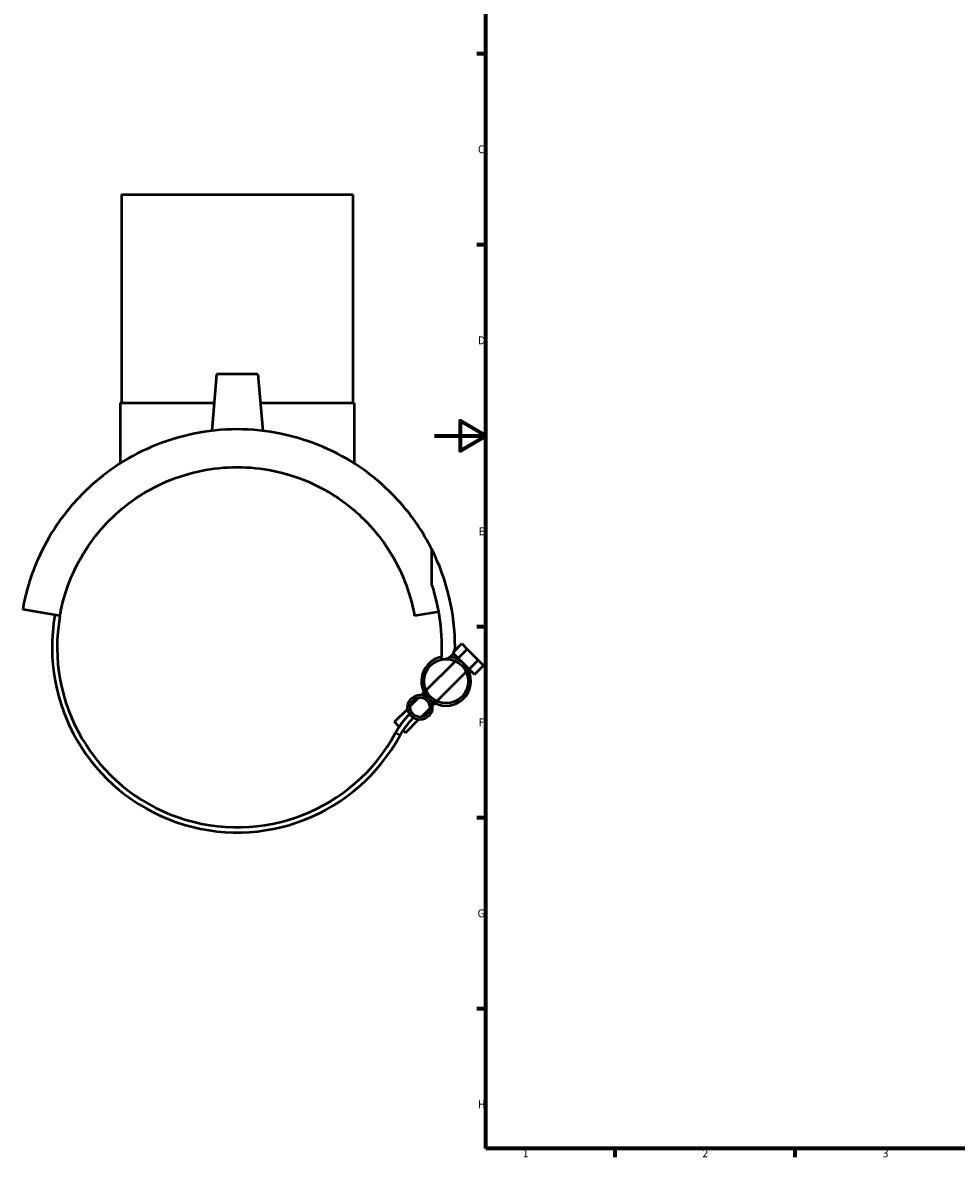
# Model space of a CAD drawing. Header units: millimetres. Extents: x -160 to 1307, y -278 to 850.
# Tile 2 of 6: x -160 to 203, y 17 to 458. Entities that reach past the tile are written whole.
import ezdxf

# ---------------------------------------------------------------- set-up
doc = ezdxf.new("R2010")
doc.units = ezdxf.units.MM
for name, color, linetype, lineweight in [('Border (ANSI)', 7, 'Continuous', 70), ('Visible (ANSI)', 7, 'Continuous', 50), ('Visible Narrow (ANSI)', 7, 'Continuous', 35)]:
    doc.layers.add(name, color=color, linetype=linetype, lineweight=lineweight)
doc.styles.add('Note Text (ANSI)', font='tahoma.ttf')

# ---------------------------------------------------------------- blocks, each defined once
blk = doc.blocks.new('Borders Default Border')
at = {"layer": 'Border (ANSI)'}
for p, q in [((20, 445.5), (16.55, 445.5)), ((20, 371.25), (16.55, 371.25)), ((20, 222.75), (16.55, 222.75)), ((20, 148.5), (16.55, 148.5)), ((20, 74.25), (16.55, 74.25)), ((70.08, 20), (70.08, 16.55)), ((140.17, 20), (140.17, 16.55))]:
    blk.add_line(p, q, dxfattribs=at)
at = {"layer": 'Border (ANSI)', "flags": 128}
for points in [[(20, 20), (20, 574), (821, 574), (821, 20), (20, 20)], [(0, 297), (20, 297), (10, 302.77), (10, 291.23), (20, 297)]]:
    blk.add_lwpolyline(points, dxfattribs=at)
at = {"layer": 'Border (ANSI)', "char_height": 3.05, "attachment_point": 7, "style": 'Note Text (ANSI)'}
for s, insert in [('C', (16.95, 406.8)), ('D', (16.96, 332.6)), ('E', (17.21, 258.35)), ('F', (17.29, 184.1)), ('G', (16.81, 109.79)), ('H', (16.97, 35.6)), ('1', (34.35, 16.55)), ('2', (104.2, 16.55)), ('3', (174.26, 16.49))]:
    blk.add_mtext(s, dxfattribs=dict(at, insert=insert))

msp = doc.modelspace()

# ---------------------------------------------------------------- linework, layer by layer
at = {"layer": 'Visible (ANSI)'}
for p, q in [((-121.679, 390.833), (-31.679, 390.833)), ((-121.679, 390.833), (-121.679, 309.833)), ((-31.679, 390.833), (-31.679, 309.833)), ((-84.679, 321.033), (-86.612, 298.949)), ((-68.679, 321.033), (-84.679, 321.033)), ((-68.679, 321.033), (-66.747, 298.949)), ((-122.179, 309.833), (-85.659, 309.833)), ((-122.179, 309.833), (-122.179, 286.274)), ((-67.7, 309.833), (-31.179, 309.833)), ((-31.179, 309.833), (-31.179, 286.274)), ((-0.971, 239.27), (-0.971, 252.81)), ((-145.616, 226.988), (-160.093, 229.541)), ((1.667, 228.647), (-7.743, 226.988)), ((7.778, 213.355), (10.642, 216.218)), ((10.642, 216.218), (12.763, 214.097)), ((9.227, 210.561), (7.352, 212.436)), ((9.227, 210.561), (12.763, 214.097)), ((12.763, 214.097), (17.005, 209.854)), ((-3.26, 198.074), (8.138, 209.472)), ((8.887, 210.221), (9.227, 210.561)), ((11.349, 208.44), (9.227, 210.561)), ((13.47, 206.318), (11.349, 208.44)), ((13.47, 206.318), (17.005, 209.854)), ((15.591, 204.197), (19.127, 207.733)), ((17.005, 209.854), (19.127, 207.733)), ((0.983, 193.831), (12.381, 205.229)), ((13.13, 205.978), (13.47, 206.318)), ((15.591, 204.197), (13.47, 206.318)), ((-9.393, 191.941), (-6.094, 195.24)), ((-5.094, 196.24), (-4.009, 197.325)), ((-15.521, 185.812), (-10.393, 190.941)), ((-5.15, 187.699), (-1.851, 190.997)), ((-0.851, 191.997), (0.233, 193.082)), ((-13.658, 183.949), (-15.521, 185.812)), ((-11.279, 181.57), (-6.15, 186.698)), ((-11.279, 181.57), (-12.213, 182.504))]:
    msp.add_line(p, q, dxfattribs=at)
for centre, radius in [((4.56, 201.651), 8.6), ((-5.622, 191.469), 4.8), ((-5.622, 191.469), 3.8)]:
    msp.add_circle(centre, radius, dxfattribs=at)
for centre, radius, start, end in [((-76.679, 214.833), 84.7, 0, 26.63918), ((-76.679, 214.833), 79.555, 356.6934, 17.8887), ((-76.679, 214.833), 72, 170, 331.59625), ((-76.679, 214.833), 70, 170, 331.59625), ((3.387, 214.833), 4.634, 262.01292, 0), ((4.56, 201.651), 9.6, 100.64375, 225), ((4.56, 201.651), 9.6, 225, 80.43142), ((12.721, 166.486), 31.636, 135, 151.59625), ((12.721, 166.486), 29.636, 135, 151.59625)]:
    msp.add_arc(centre, radius, start, end, dxfattribs=at)
for points, knots in [([(-76.679, 299.533), (-82.411, 299.533), (-88.197, 298.942), (-99.432, 296.621), (-104.883, 294.892), (-115.086, 290.528), (-119.852, 287.89), (-128.468, 282.057), (-132.32, 278.864), (-139.8, 271.606), (-143.444, 267.238), (-149.602, 258.262), (-152.116, 253.651), (-155.069, 247.005), (-155.912, 244.85), (-157.357, 240.719), (-157.957, 238.741), (-158.697, 236.001), (-158.916, 235.131), (-159.301, 233.499), (-159.469, 232.735), (-159.753, 231.368), (-159.869, 230.765), (-160.038, 229.852), (-160.093, 229.541), (-160.093, 229.541)], [15.3942351, 15.3942351, 15.3942351, 15.3942351, 17.1137005, 17.1137005, 18.8331658, 18.8331658, 20.5526311, 20.5526311, 22.2720964, 22.2720964, 24.4011899, 24.4011899, 26.5302833, 26.5302833, 27.5948301, 27.5948301, 28.6593768, 28.6593768, 29.1916502, 29.1916502, 29.7239235, 29.7239235, 30.2561969, 30.2561969, 30.7884703, 30.7884703, 30.7884703, 30.7884703]), ([(-0.971, 252.81), (-2.626, 256.111), (-4.581, 259.462), (-9.915, 267.238), (-13.559, 271.606), (-21.039, 278.864), (-24.891, 282.057), (-33.507, 287.89), (-38.273, 290.528), (-48.476, 294.892), (-53.926, 296.621), (-65.162, 298.942), (-70.948, 299.533), (-76.679, 299.533)], [4.8276937, 4.8276937, 4.8276937, 4.8276937, 6.3872804, 6.3872804, 8.5163739, 8.5163739, 10.2358392, 10.2358392, 11.9553045, 11.9553045, 13.6747698, 13.6747698, 15.3942351, 15.3942351, 15.3942351, 15.3942351]), ([(-145.616, 226.988), (-145.494, 227.682), (-145.361, 228.372), (-144.267, 233.646), (-142.87, 238.064), (-139.291, 246.465), (-137.106, 250.451), (-132.078, 257.857), (-129.233, 261.274), (-123.251, 267.256), (-119.915, 270.066), (-112.539, 275.116), (-108.498, 277.357), (-99.925, 281.025), (-95.383, 282.454), (-86.093, 284.359), (-81.346, 284.833), (-76.679, 284.833)], [1.2436019, 1.2436019, 1.2436019, 1.2436019, 1.4622889, 1.4622889, 2.9245779, 2.9245779, 4.3868668, 4.3868668, 5.8491557, 5.8491557, 7.2491014, 7.2491014, 8.649047, 8.649047, 10.0489927, 10.0489927, 11.4489383, 11.4489383, 11.4489383, 11.4489383]), ([(-76.679, 284.833), (-72.013, 284.833), (-67.266, 284.359), (-57.976, 282.454), (-53.434, 281.025), (-44.861, 277.357), (-40.82, 275.116), (-33.444, 270.066), (-30.108, 267.256), (-24.126, 261.274), (-21.281, 257.857), (-16.253, 250.451), (-14.068, 246.465), (-10.489, 238.064), (-9.092, 233.646), (-7.998, 228.372), (-7.865, 227.682), (-7.743, 226.988)], [11.4489383, 11.4489383, 11.4489383, 11.4489383, 12.8488839, 12.8488839, 14.2488296, 14.2488296, 15.6487752, 15.6487752, 17.0487208, 17.0487208, 18.5110098, 18.5110098, 19.9732987, 19.9732987, 21.4355876, 21.4355876, 21.6542747, 21.6542747, 21.6542747, 21.6542747])]:
    msp.add_open_spline(points, degree=3, knots=knots, dxfattribs=at)
at = {"layer": 'Visible Narrow (ANSI)'}
msp.add_line((-15.095, 181.529), (-13.358, 180.59), dxfattribs=at)

# ---------------------------------------------------------------- block references
msp.add_blockref('Borders Default Border', (0, 0))

doc.saveas('drawing.dxf')
